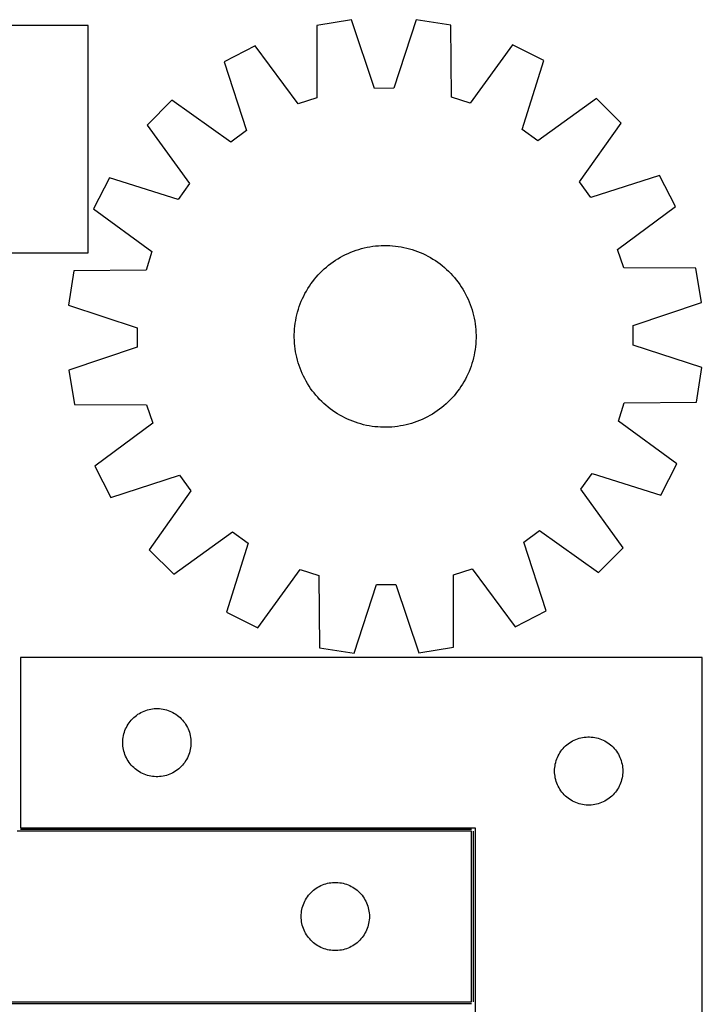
# Model space of a CAD drawing. Header units: millimetres. Extents: x 7 to 1493, y 7 to 2993.
# Tile 14 of 14: x 1193 to 1493, y 2560 to 2993. Entities that reach past the tile are written whole.
import ezdxf

# ---------------------------------------------------------------- set-up
doc = ezdxf.new("R2010")
doc.units = ezdxf.units.MM
doc.layers.add('COMMON', color=5, linetype='CONTINUOUS', true_color=0x0000ff)
doc.layers.add('CUT', color=7, linetype='CONTINUOUS', true_color=0x000000)

msp = doc.modelspace()

# ---------------------------------------------------------------- linework, layer by layer
at = {"layer": 'COMMON'}
for p, q in [((1391.707751, 2637.175812), (1193.207752, 2637.175812)), ((1392.457752, 2561.425811), (1392.457752, 2636.425811)), ((1091.707751, 2560.67581), (1391.707751, 2560.67581))]:
    msp.add_line(p, q, dxfattribs=at)
at = {"layer": 'CUT'}
for p, q in [((1367.336896, 2993.483281), (1357.481649, 2963.286446)), ((1382.543514, 2991.140354), (1367.336896, 2993.483281)), ((1222.974508, 2990.919701), (972.974508, 2990.919701)), ((1222.974508, 2890.919701), (1222.974508, 2990.919701)), ((1323.611943, 2990.89232), (1323.570382, 2959.127984)), ((1338.798301, 2993.363167), (1323.611943, 2990.89232)), ((1348.907381, 2963.250358), (1338.798301, 2993.363167)), ((1382.852451, 2959.377493), (1382.543514, 2991.140354)), ((1296.507244, 2981.959174), (1282.827693, 2974.916416)), ((1315.42692, 2956.444068), (1296.507244, 2981.959174)), ((1409.722448, 2982.435678), (1391.018216, 2956.76222)), ((1423.460797, 2975.508318), (1409.722448, 2982.435678)), ((1282.827693, 2974.916416), (1292.603885, 2944.693894)), ((1413.939349, 2945.204576), (1423.460797, 2975.508318)), ((1357.481649, 2963.286446), (1348.907381, 2963.250358)), ((1323.570382, 2959.127984), (1315.42692, 2956.444068)), ((1391.018216, 2956.76222), (1382.852451, 2959.377493)), ((1446.619606, 2958.830928), (1420.89729, 2940.193943)), ((1457.54488, 2947.997233), (1446.619606, 2958.830928)), ((1259.810086, 2958.044676), (1248.976392, 2947.119402)), ((1285.688369, 2939.624871), (1259.810086, 2958.044676)), ((1248.976392, 2947.119402), (1267.613376, 2921.397086)), ((1439.125075, 2922.118951), (1457.54488, 2947.997233)), ((1292.603885, 2944.693894), (1285.688369, 2939.624871)), ((1420.89729, 2940.193943), (1413.939349, 2945.204576)), ((1474.41662, 2924.979627), (1444.194098, 2915.203434)), ((1481.459378, 2911.300076), (1474.41662, 2924.979627)), ((1232.299001, 2923.960593), (1225.371641, 2910.222244)), ((1262.602744, 2914.439145), (1232.299001, 2923.960593)), ((1267.613376, 2921.397086), (1262.602744, 2914.439145)), ((1444.194098, 2915.203434), (1439.125075, 2922.118951)), ((1455.944272, 2892.380399), (1481.459378, 2911.300076)), ((1225.371641, 2910.222244), (1251.045099, 2891.518012)), ((1346.920279, 2893.582737), (1348.162102, 2893.774785)), ((1348.162102, 2893.774785), (1349.409344, 2893.927732)), ((1349.409344, 2893.927732), (1350.660776, 2894.041426)), ((1350.660776, 2894.041426), (1351.915161, 2894.115756)), ((1351.915161, 2894.115756), (1353.171262, 2894.150648)), ((1353.171262, 2894.150648), (1354.427839, 2894.146067)), ((1354.427839, 2894.146067), (1355.683652, 2894.102019)), ((1355.683652, 2894.102019), (1356.937462, 2894.018546)), ((1356.937462, 2894.018546), (1358.188031, 2893.895732)), ((1358.188031, 2893.895732), (1359.434125, 2893.733697)), ((1047.974508, 2890.919701), (1222.974508, 2890.919701)), ((1251.045099, 2891.518012), (1248.429826, 2883.352247)), ((1333.962199, 2888.970828), (1335.065552, 2889.572175)), ((1335.065552, 2889.572175), (1336.18725, 2890.138568)), ((1336.18725, 2890.138568), (1337.326185, 2890.669448)), ((1337.326185, 2890.669448), (1338.481234, 2891.164291)), ((1338.481234, 2891.164291), (1339.651256, 2891.622609)), ((1339.651256, 2891.622609), (1340.835096, 2892.04395)), ((1340.835096, 2892.04395), (1342.031588, 2892.427897)), ((1342.031588, 2892.427897), (1343.239548, 2892.774072)), ((1343.239548, 2892.774072), (1344.457787, 2893.082134)), ((1344.457787, 2893.082134), (1345.685101, 2893.351778)), ((1345.685101, 2893.351778), (1346.920279, 2893.582737)), ((1359.434125, 2893.733697), (1360.674515, 2893.532601)), ((1360.674515, 2893.532601), (1361.907977, 2893.292642)), ((1361.907977, 2893.292642), (1363.133292, 2893.014058)), ((1363.133292, 2893.014058), (1364.349252, 2892.697124)), ((1364.349252, 2892.697124), (1365.554657, 2892.342151)), ((1365.554657, 2892.342151), (1366.748318, 2891.949491)), ((1366.748318, 2891.949491), (1367.929055, 2891.519531)), ((1367.929055, 2891.519531), (1369.095705, 2891.052696)), ((1369.095705, 2891.052696), (1370.247115, 2890.549445)), ((1370.247115, 2890.549445), (1371.38215, 2890.010276)), ((1371.38215, 2890.010276), (1372.499689, 2889.435721)), ((1372.499689, 2889.435721), (1373.598629, 2888.826346)), ((1458.628188, 2884.236938), (1455.944272, 2892.380399)), ((1327.786884, 2884.664288), (1328.758013, 2885.461731)), ((1328.758013, 2885.461731), (1329.753711, 2886.228277)), ((1329.753711, 2886.228277), (1330.772996, 2886.963168)), ((1330.772996, 2886.963168), (1331.814861, 2887.665681)), ((1331.814861, 2887.665681), (1332.878278, 2888.335121)), ((1332.878278, 2888.335121), (1333.962199, 2888.970828)), ((1373.598629, 2888.826346), (1374.677886, 2888.182754)), ((1374.677886, 2888.182754), (1375.736395, 2887.505579)), ((1375.736395, 2887.505579), (1376.77311, 2886.79549)), ((1376.77311, 2886.79549), (1377.78701, 2886.053186)), ((1377.78701, 2886.053186), (1378.777094, 2885.279402)), ((1378.777094, 2885.279402), (1379.742383, 2884.474901)), ((1216.666966, 2883.04331), (1214.324038, 2867.836692)), ((1248.429826, 2883.352247), (1216.666966, 2883.04331)), ((1323.332419, 2880.242179), (1324.166844, 2881.181722)), ((1324.166844, 2881.181722), (1325.030369, 2882.094592)), ((1325.030369, 2882.094592), (1325.922142, 2882.979887)), ((1325.922142, 2882.979887), (1326.841283, 2883.836734)), ((1326.841283, 2883.836734), (1327.786884, 2884.664288)), ((1379.742383, 2884.474901), (1380.681926, 2883.640475)), ((1380.681926, 2883.640475), (1381.594796, 2882.77695)), ((1381.594796, 2882.77695), (1382.480091, 2881.885177)), ((1382.480091, 2881.885177), (1383.336938, 2880.966036)), ((1383.336938, 2880.966036), (1384.164492, 2880.020435)), ((1490.392524, 2884.195376), (1458.628188, 2884.236938)), ((1492.863371, 2869.009019), (1490.392524, 2884.195376)), ((1320.30174, 2876.236191), (1321.01183, 2877.272906)), ((1321.01183, 2877.272906), (1321.754133, 2878.286806)), ((1321.754133, 2878.286806), (1322.527917, 2879.27689)), ((1322.527917, 2879.27689), (1323.332419, 2880.242179)), ((1384.164492, 2880.020435), (1384.961935, 2879.049306)), ((1384.961935, 2879.049306), (1385.728481, 2878.053608)), ((1385.728481, 2878.053608), (1386.463372, 2877.034324)), ((1386.463372, 2877.034324), (1387.165885, 2875.992458)), ((1317.797043, 2871.881946), (1318.371598, 2872.999485)), ((1318.371598, 2872.999485), (1318.980973, 2874.098425)), ((1318.980973, 2874.098425), (1319.624565, 2875.177682)), ((1319.624565, 2875.177682), (1320.30174, 2876.236191)), ((1387.165885, 2875.992458), (1387.835325, 2874.929041)), ((1387.835325, 2874.929041), (1388.471032, 2873.845121)), ((1388.471032, 2873.845121), (1389.072379, 2872.741767)), ((1389.072379, 2872.741767), (1389.638772, 2871.620069)), ((1214.324038, 2867.836692), (1244.520874, 2857.981445)), ((1315.857828, 2867.248114), (1316.287788, 2868.428851)), ((1316.287788, 2868.428851), (1316.754624, 2869.595501)), ((1316.754624, 2869.595501), (1317.257874, 2870.746911)), ((1317.257874, 2870.746911), (1317.797043, 2871.881946)), ((1389.638772, 2871.620069), (1390.169652, 2870.481134)), ((1390.169652, 2870.481134), (1390.664495, 2869.326086)), ((1390.664495, 2869.326086), (1391.122813, 2868.156064)), ((1391.122813, 2868.156064), (1391.544154, 2866.972223)), ((1462.750562, 2858.899938), (1492.863371, 2869.009019)), ((1314.514677, 2862.407773), (1314.793261, 2863.633088)), ((1314.793261, 2863.633088), (1315.110196, 2864.849048)), ((1315.110196, 2864.849048), (1315.465168, 2866.054453)), ((1315.465168, 2866.054453), (1315.857828, 2867.248114)), ((1391.544154, 2866.972223), (1391.928101, 2865.775732)), ((1391.928101, 2865.775732), (1392.274276, 2864.567771)), ((1392.274276, 2864.567771), (1392.582338, 2863.349532)), ((1313.911588, 2858.687827), (1314.073623, 2859.933921)), ((1314.073623, 2859.933921), (1314.274719, 2861.174311)), ((1314.274719, 2861.174311), (1314.514677, 2862.407773)), ((1392.582338, 2863.349532), (1392.851982, 2862.122219)), ((1392.851982, 2862.122219), (1393.082941, 2860.887041)), ((1393.082941, 2860.887041), (1393.274989, 2859.645218)), ((1393.274989, 2859.645218), (1393.427936, 2858.397975)), ((1244.520874, 2857.981445), (1244.556961, 2849.407177)), ((1313.656672, 2853.671058), (1313.661252, 2854.927635)), ((1313.661252, 2854.927635), (1313.705301, 2856.183448)), ((1313.705301, 2856.183448), (1313.788773, 2857.437258)), ((1313.788773, 2857.437258), (1313.911588, 2858.687827)), ((1393.427936, 2858.397975), (1393.54163, 2857.146544)), ((1393.54163, 2857.146544), (1393.61596, 2855.892159)), ((1393.61596, 2855.892159), (1393.650851, 2854.636058)), ((1462.78665, 2850.325671), (1462.750562, 2858.899938)), ((1313.691564, 2852.414957), (1313.656672, 2853.671058)), ((1313.765893, 2851.160572), (1313.691564, 2852.414957)), ((1313.879588, 2849.90914), (1313.765893, 2851.160572)), ((1393.51875, 2850.869858), (1393.395936, 2849.619289)), ((1393.602223, 2852.123668), (1393.51875, 2850.869858)), ((1393.646271, 2853.379481), (1393.602223, 2852.123668)), ((1393.650851, 2854.636058), (1393.646271, 2853.379481)), ((1244.556961, 2849.407177), (1214.444153, 2839.298097)), ((1314.032534, 2848.661898), (1313.879588, 2849.90914)), ((1314.224582, 2847.420075), (1314.032534, 2848.661898)), ((1314.455542, 2846.184897), (1314.224582, 2847.420075)), ((1314.725185, 2844.957583), (1314.455542, 2846.184897)), ((1393.032805, 2847.132804), (1392.792846, 2845.899343)), ((1393.233901, 2848.373194), (1393.032805, 2847.132804)), ((1393.395936, 2849.619289), (1393.233901, 2848.373194)), ((1492.983485, 2840.470424), (1462.78665, 2850.325671)), ((1315.033247, 2843.739344), (1314.725185, 2844.957583)), ((1315.379422, 2842.531384), (1315.033247, 2843.739344)), ((1315.76337, 2841.334892), (1315.379422, 2842.531384)), ((1391.842355, 2842.252662), (1391.449695, 2841.059002)), ((1392.197328, 2843.458067), (1391.842355, 2842.252662)), ((1392.514262, 2844.674027), (1392.197328, 2843.458067)), ((1392.792846, 2845.899343), (1392.514262, 2844.674027)), ((1214.444153, 2839.298097), (1216.914999, 2824.111739)), ((1316.18471, 2840.151052), (1315.76337, 2841.334892)), ((1316.643028, 2838.98103), (1316.18471, 2840.151052)), ((1317.137871, 2837.825981), (1316.643028, 2838.98103)), ((1317.668751, 2836.687046), (1317.137871, 2837.825981)), ((1390.049649, 2837.560204), (1389.51048, 2836.42517)), ((1390.5529, 2838.711615), (1390.049649, 2837.560204)), ((1391.019735, 2839.878264), (1390.5529, 2838.711615)), ((1391.449695, 2841.059002), (1391.019735, 2839.878264)), ((1490.640557, 2825.263806), (1492.983485, 2840.470424)), ((1318.235144, 2835.565348), (1317.668751, 2836.687046)), ((1318.836491, 2834.461995), (1318.235144, 2835.565348)), ((1319.472198, 2833.378074), (1318.836491, 2834.461995)), ((1320.141638, 2832.314657), (1319.472198, 2833.378074)), ((1387.682958, 2833.129434), (1387.005783, 2832.070925)), ((1388.32655, 2834.208691), (1387.682958, 2833.129434)), ((1388.935925, 2835.307631), (1388.32655, 2834.208691)), ((1389.51048, 2836.42517), (1388.935925, 2835.307631)), ((1320.844151, 2831.272792), (1320.141638, 2832.314657)), ((1321.579043, 2830.253507), (1320.844151, 2831.272792)), ((1322.345588, 2829.257809), (1321.579043, 2830.253507)), ((1323.143031, 2828.28668), (1322.345588, 2829.257809)), ((1384.779606, 2829.030226), (1383.975105, 2828.064936)), ((1385.55339, 2830.020309), (1384.779606, 2829.030226)), ((1386.295694, 2831.034209), (1385.55339, 2830.020309)), ((1387.005783, 2832.070925), (1386.295694, 2831.034209)), ((1323.970585, 2827.341079), (1323.143031, 2828.28668)), ((1324.827432, 2826.421938), (1323.970585, 2827.341079)), ((1325.712727, 2825.530165), (1324.827432, 2826.421938)), ((1326.625597, 2824.66664), (1325.712727, 2825.530165)), ((1327.56514, 2823.832215), (1326.625597, 2824.66664)), ((1380.46624, 2824.470381), (1379.520639, 2823.642827)), ((1381.385381, 2825.327228), (1380.46624, 2824.470381)), ((1382.277154, 2826.212523), (1381.385381, 2825.327228)), ((1383.140679, 2827.125393), (1382.277154, 2826.212523)), ((1383.975105, 2828.064936), (1383.140679, 2827.125393)), ((1456.262424, 2816.789104), (1458.877697, 2824.954869)), ((1458.877697, 2824.954869), (1490.640557, 2825.263806)), ((1216.914999, 2824.111739), (1248.679335, 2824.070178)), ((1248.679335, 2824.070178), (1251.363251, 2815.926716)), ((1328.53043, 2823.027713), (1327.56514, 2823.832215)), ((1329.520513, 2822.253929), (1328.53043, 2823.027713)), ((1330.534413, 2821.511626), (1329.520513, 2822.253929)), ((1331.571129, 2820.801536), (1330.534413, 2821.511626)), ((1332.629638, 2820.124361), (1331.571129, 2820.801536)), ((1333.708895, 2819.480769), (1332.629638, 2820.124361)), ((1375.492662, 2820.641434), (1374.429245, 2819.971994)), ((1376.534527, 2821.343947), (1375.492662, 2820.641434)), ((1377.553812, 2822.078839), (1376.534527, 2821.343947)), ((1378.54951, 2822.845384), (1377.553812, 2822.078839)), ((1379.520639, 2823.642827), (1378.54951, 2822.845384)), ((1251.363251, 2815.926716), (1225.848146, 2797.00704)), ((1334.807835, 2818.871395), (1333.708895, 2819.480769)), ((1335.925374, 2818.296839), (1334.807835, 2818.871395)), ((1337.060408, 2817.75767), (1335.925374, 2818.296839)), ((1338.211819, 2817.25442), (1337.060408, 2817.75767)), ((1339.378468, 2816.787584), (1338.211819, 2817.25442)), ((1340.559206, 2816.357624), (1339.378468, 2816.787584)), ((1341.752866, 2815.964964), (1340.559206, 2816.357624)), ((1342.958271, 2815.609992), (1341.752866, 2815.964964)), ((1365.275936, 2815.879218), (1364.067975, 2815.533043)), ((1366.472427, 2816.263166), (1365.275936, 2815.879218)), ((1367.656268, 2816.684506), (1366.472427, 2816.263166)), ((1368.82629, 2817.142824), (1367.656268, 2816.684506)), ((1369.981338, 2817.637667), (1368.82629, 2817.142824)), ((1371.120273, 2818.168547), (1369.981338, 2817.637667)), ((1372.241971, 2818.73494), (1371.120273, 2818.168547)), ((1373.345325, 2819.336287), (1372.241971, 2818.73494)), ((1374.429245, 2819.971994), (1373.345325, 2819.336287)), ((1481.935882, 2798.084872), (1456.262424, 2816.789104)), ((1344.174231, 2815.293057), (1342.958271, 2815.609992)), ((1345.399547, 2815.014473), (1344.174231, 2815.293057)), ((1346.633008, 2814.774515), (1345.399547, 2815.014473)), ((1347.873398, 2814.573419), (1346.633008, 2814.774515)), ((1349.119493, 2814.411384), (1347.873398, 2814.573419)), ((1350.370062, 2814.288569), (1349.119493, 2814.411384)), ((1351.623872, 2814.205097), (1350.370062, 2814.288569)), ((1352.879685, 2814.161048), (1351.623872, 2814.205097)), ((1354.136262, 2814.156468), (1352.879685, 2814.161048)), ((1355.392363, 2814.19136), (1354.136262, 2814.156468)), ((1356.646748, 2814.265689), (1355.392363, 2814.19136)), ((1357.898179, 2814.379384), (1356.646748, 2814.265689)), ((1359.145422, 2814.53233), (1357.898179, 2814.379384)), ((1360.387245, 2814.724378), (1359.145422, 2814.53233)), ((1361.622423, 2814.955338), (1360.387245, 2814.724378)), ((1362.849736, 2815.224981), (1361.622423, 2814.955338)), ((1364.067975, 2815.533043), (1362.849736, 2815.224981)), ((1225.848146, 2797.00704), (1232.890903, 2783.327489)), ((1475.008522, 2784.346523), (1481.935882, 2798.084872)), ((1232.890903, 2783.327489), (1263.113425, 2793.103681)), ((1263.113425, 2793.103681), (1268.182449, 2786.188165)), ((1439.694147, 2786.91003), (1444.70478, 2793.86797)), ((1444.70478, 2793.86797), (1475.008522, 2784.346523)), ((1268.182449, 2786.188165), (1249.762643, 2760.309882)), ((1458.331131, 2761.187713), (1439.694147, 2786.91003)), ((1414.703638, 2763.613221), (1421.619155, 2768.682245)), ((1421.619155, 2768.682245), (1447.497437, 2750.262439)), ((1260.687917, 2749.476188), (1286.410234, 2768.113172)), ((1286.410234, 2768.113172), (1293.368174, 2763.10254)), ((1249.762643, 2760.309882), (1260.687917, 2749.476188)), ((1293.368174, 2763.10254), (1283.846727, 2732.798797)), ((1424.47983, 2733.390699), (1414.703638, 2763.613221)), ((1447.497437, 2750.262439), (1458.331131, 2761.187713)), ((1297.585076, 2725.871437), (1316.289308, 2751.544895)), ((1316.289308, 2751.544895), (1324.455073, 2748.929622)), ((1383.737142, 2749.179131), (1391.880603, 2751.863047)), ((1391.880603, 2751.863047), (1410.80028, 2726.347942)), ((1324.455073, 2748.929622), (1324.76401, 2717.166762)), ((1383.69558, 2717.414795), (1383.737142, 2749.179131)), ((1339.970628, 2714.823834), (1349.825875, 2745.02067)), ((1349.825875, 2745.02067), (1358.400142, 2745.056757)), ((1358.400142, 2745.056757), (1368.509223, 2714.943949)), ((1283.846727, 2732.798797), (1297.585076, 2725.871437)), ((1410.80028, 2726.347942), (1424.47983, 2733.390699)), ((1324.76401, 2717.166762), (1339.970628, 2714.823834)), ((1368.509223, 2714.943949), (1383.69558, 2717.414795)), ((1493.207752, 2712.925812), (1193.207752, 2712.925812)), ((1193.207752, 2712.925812), (1193.207752, 2637.925812)), ((1493.207752, 2462.925812), (1493.207752, 2712.925812)), ((1249.762435, 2690.024778), (1250.51854, 2690.182781)), ((1250.51854, 2690.182781), (1251.281776, 2690.301652)), ((1251.281776, 2690.301652), (1252.05012, 2690.381075)), ((1252.05012, 2690.381075), (1252.821533, 2690.420839)), ((1252.821533, 2690.420839), (1253.59397, 2690.420839)), ((1253.59397, 2690.420839), (1254.365384, 2690.381075)), ((1254.365384, 2690.381075), (1255.133727, 2690.301652)), ((1255.133727, 2690.301652), (1255.896963, 2690.182781)), ((1255.896963, 2690.182781), (1256.653068, 2690.024778)), ((1241.940773, 2685.328094), (1242.465469, 2685.894974)), ((1242.465469, 2685.894974), (1243.018652, 2686.434092)), ((1243.018652, 2686.434092), (1243.598854, 2686.944019)), ((1243.598854, 2686.944019), (1244.204537, 2687.423401)), ((1244.204537, 2687.423401), (1244.834096, 2687.870967)), ((1244.834096, 2687.870967), (1245.48586, 2688.285531)), ((1245.48586, 2688.285531), (1246.1581, 2688.665994)), ((1246.1581, 2688.665994), (1246.849036, 2689.011346)), ((1246.849036, 2689.011346), (1247.556833, 2689.320671)), ((1247.556833, 2689.320671), (1248.279616, 2689.59315)), ((1248.279616, 2689.59315), (1249.015467, 2689.82806)), ((1249.015467, 2689.82806), (1249.762435, 2690.024778)), ((1256.653068, 2690.024778), (1257.400036, 2689.82806)), ((1257.400036, 2689.82806), (1258.135887, 2689.59315)), ((1258.135887, 2689.59315), (1258.85867, 2689.320671)), ((1258.85867, 2689.320671), (1259.566467, 2689.011346)), ((1259.566467, 2689.011346), (1260.257403, 2688.665994)), ((1260.257403, 2688.665994), (1260.929644, 2688.285531)), ((1260.929644, 2688.285531), (1261.581407, 2687.870967)), ((1261.581407, 2687.870967), (1262.210966, 2687.423401)), ((1262.210966, 2687.423401), (1262.816649, 2686.944019)), ((1262.816649, 2686.944019), (1263.396852, 2686.434092)), ((1263.396852, 2686.434092), (1263.950034, 2685.894974)), ((1263.950034, 2685.894974), (1264.474731, 2685.328094)), ((1239.462998, 2681.43262), (1239.790445, 2682.132219)), ((1239.790445, 2682.132219), (1240.153473, 2682.814033)), ((1240.153473, 2682.814033), (1240.551118, 2683.476255)), ((1240.551118, 2683.476255), (1240.982327, 2684.117128)), ((1240.982327, 2684.117128), (1241.445955, 2684.734954)), ((1241.445955, 2684.734954), (1241.940773, 2685.328094)), ((1264.474731, 2685.328094), (1264.969549, 2684.734954)), ((1264.969549, 2684.734954), (1265.433177, 2684.117128)), ((1265.433177, 2684.117128), (1265.864385, 2683.476255)), ((1265.864385, 2683.476255), (1266.26203, 2682.814033)), ((1266.26203, 2682.814033), (1266.625058, 2682.132219)), ((1266.625058, 2682.132219), (1266.952505, 2681.43262)), ((1238.287253, 2676.968127), (1238.386433, 2677.734171)), ((1238.386433, 2677.734171), (1238.524916, 2678.494093)), ((1238.524916, 2678.494093), (1238.702336, 2679.245879)), ((1238.702336, 2679.245879), (1238.918221, 2679.987534)), ((1238.918221, 2679.987534), (1239.171999, 2680.717093)), ((1239.171999, 2680.717093), (1239.462998, 2681.43262)), ((1266.952505, 2681.43262), (1267.243504, 2680.717093)), ((1267.243504, 2680.717093), (1267.497282, 2679.987534)), ((1267.497282, 2679.987534), (1267.713167, 2679.245879)), ((1267.713167, 2679.245879), (1267.890587, 2678.494093)), ((1267.890587, 2678.494093), (1268.02907, 2677.734171)), ((1268.02907, 2677.734171), (1268.12825, 2676.968127)), ((1438.279616, 2677.09315), (1439.015467, 2677.32806)), ((1439.015467, 2677.32806), (1439.762435, 2677.524778)), ((1439.762435, 2677.524778), (1440.51854, 2677.682781)), ((1440.51854, 2677.682781), (1441.281776, 2677.801652)), ((1441.281776, 2677.801652), (1442.05012, 2677.881075)), ((1442.05012, 2677.881075), (1442.821533, 2677.920839)), ((1442.821533, 2677.920839), (1443.59397, 2677.920839)), ((1443.59397, 2677.920839), (1444.365384, 2677.881075)), ((1444.365384, 2677.881075), (1445.133727, 2677.801652)), ((1445.133727, 2677.801652), (1445.896963, 2677.682781)), ((1445.896963, 2677.682781), (1446.653068, 2677.524778)), ((1446.653068, 2677.524778), (1447.400036, 2677.32806)), ((1447.400036, 2677.32806), (1448.135887, 2677.09315)), ((1238.207752, 2675.425812), (1238.22764, 2676.197993)), ((1238.22764, 2674.653631), (1238.207752, 2675.425812)), ((1238.22764, 2676.197993), (1238.287253, 2676.968127)), ((1238.287253, 2673.883497), (1238.22764, 2674.653631)), ((1238.386433, 2673.117453), (1238.287253, 2673.883497)), ((1238.524916, 2672.357531), (1238.386433, 2673.117453)), ((1268.02907, 2673.117453), (1267.890587, 2672.357531)), ((1268.12825, 2673.883497), (1268.02907, 2673.117453)), ((1268.12825, 2676.968127), (1268.187863, 2676.197993)), ((1268.187863, 2674.653631), (1268.12825, 2673.883497)), ((1268.187863, 2676.197993), (1268.207752, 2675.425812)), ((1268.207752, 2675.425812), (1268.187863, 2674.653631)), ((1431.445955, 2672.234954), (1431.940773, 2672.828094)), ((1431.940773, 2672.828094), (1432.465469, 2673.394974)), ((1432.465469, 2673.394974), (1433.018652, 2673.934092)), ((1433.018652, 2673.934092), (1433.598854, 2674.444019)), ((1433.598854, 2674.444019), (1434.204537, 2674.923401)), ((1434.204537, 2674.923401), (1434.834096, 2675.370967)), ((1434.834096, 2675.370967), (1435.48586, 2675.785531)), ((1435.48586, 2675.785531), (1436.1581, 2676.165994)), ((1436.1581, 2676.165994), (1436.849036, 2676.511346)), ((1436.849036, 2676.511346), (1437.556833, 2676.820671)), ((1437.556833, 2676.820671), (1438.279616, 2677.09315)), ((1448.135887, 2677.09315), (1448.85867, 2676.820671)), ((1448.85867, 2676.820671), (1449.566467, 2676.511346)), ((1449.566467, 2676.511346), (1450.257403, 2676.165994)), ((1450.257403, 2676.165994), (1450.929644, 2675.785531)), ((1450.929644, 2675.785531), (1451.581407, 2675.370967)), ((1451.581407, 2675.370967), (1452.210966, 2674.923401)), ((1452.210966, 2674.923401), (1452.816649, 2674.444019)), ((1452.816649, 2674.444019), (1453.396852, 2673.934092)), ((1453.396852, 2673.934092), (1453.950034, 2673.394974)), ((1453.950034, 2673.394974), (1454.474731, 2672.828094)), ((1454.474731, 2672.828094), (1454.969549, 2672.234954)), ((1238.702336, 2671.605745), (1238.524916, 2672.357531)), ((1238.918221, 2670.864089), (1238.702336, 2671.605745)), ((1239.171999, 2670.134531), (1238.918221, 2670.864089)), ((1239.462998, 2669.419003), (1239.171999, 2670.134531)), ((1239.790445, 2668.719405), (1239.462998, 2669.419003)), ((1240.153473, 2668.037591), (1239.790445, 2668.719405)), ((1266.625058, 2668.719405), (1266.26203, 2668.037591)), ((1266.952505, 2669.419003), (1266.625058, 2668.719405)), ((1267.243504, 2670.134531), (1266.952505, 2669.419003)), ((1267.497282, 2670.864089), (1267.243504, 2670.134531)), ((1267.713167, 2671.605745), (1267.497282, 2670.864089)), ((1267.890587, 2672.357531), (1267.713167, 2671.605745)), ((1429.171999, 2668.217093), (1429.462998, 2668.93262)), ((1429.462998, 2668.93262), (1429.790445, 2669.632219)), ((1429.790445, 2669.632219), (1430.153473, 2670.314033)), ((1430.153473, 2670.314033), (1430.551118, 2670.976255)), ((1430.551118, 2670.976255), (1430.982327, 2671.617128)), ((1430.982327, 2671.617128), (1431.445955, 2672.234954)), ((1454.969549, 2672.234954), (1455.433177, 2671.617128)), ((1455.433177, 2671.617128), (1455.864385, 2670.976255)), ((1455.864385, 2670.976255), (1456.26203, 2670.314033)), ((1456.26203, 2670.314033), (1456.625058, 2669.632219)), ((1456.625058, 2669.632219), (1456.952505, 2668.93262)), ((1456.952505, 2668.93262), (1457.243504, 2668.217093)), ((1240.551118, 2667.375369), (1240.153473, 2668.037591)), ((1240.982327, 2666.734495), (1240.551118, 2667.375369)), ((1241.445955, 2666.11667), (1240.982327, 2666.734495)), ((1241.940773, 2665.52353), (1241.445955, 2666.11667)), ((1242.465469, 2664.95665), (1241.940773, 2665.52353)), ((1243.018652, 2664.417531), (1242.465469, 2664.95665)), ((1243.598854, 2663.907605), (1243.018652, 2664.417531)), ((1263.396852, 2664.417531), (1262.816649, 2663.907605)), ((1263.950034, 2664.95665), (1263.396852, 2664.417531)), ((1264.474731, 2665.52353), (1263.950034, 2664.95665)), ((1264.969549, 2666.11667), (1264.474731, 2665.52353)), ((1265.433177, 2666.734495), (1264.969549, 2666.11667)), ((1265.864385, 2667.375369), (1265.433177, 2666.734495)), ((1266.26203, 2668.037591), (1265.864385, 2667.375369)), ((1428.22764, 2663.697993), (1428.287253, 2664.468127)), ((1428.287253, 2664.468127), (1428.386433, 2665.234171)), ((1428.386433, 2665.234171), (1428.524916, 2665.994093)), ((1428.524916, 2665.994093), (1428.702336, 2666.745879)), ((1428.702336, 2666.745879), (1428.918221, 2667.487534)), ((1428.918221, 2667.487534), (1429.171999, 2668.217093)), ((1457.243504, 2668.217093), (1457.497282, 2667.487534)), ((1457.497282, 2667.487534), (1457.713167, 2666.745879)), ((1457.713167, 2666.745879), (1457.890587, 2665.994093)), ((1457.890587, 2665.994093), (1458.02907, 2665.234171)), ((1458.02907, 2665.234171), (1458.12825, 2664.468127)), ((1458.12825, 2664.468127), (1458.187863, 2663.697993)), ((1244.204537, 2663.428223), (1243.598854, 2663.907605)), ((1244.834096, 2662.980657), (1244.204537, 2663.428223)), ((1245.48586, 2662.566092), (1244.834096, 2662.980657)), ((1246.1581, 2662.18563), (1245.48586, 2662.566092)), ((1246.849036, 2661.840278), (1246.1581, 2662.18563)), ((1247.556833, 2661.530952), (1246.849036, 2661.840278)), ((1248.279616, 2661.258473), (1247.556833, 2661.530952)), ((1249.015467, 2661.023564), (1248.279616, 2661.258473)), ((1249.762435, 2660.826846), (1249.015467, 2661.023564)), ((1250.51854, 2660.668843), (1249.762435, 2660.826846)), ((1251.281776, 2660.549972), (1250.51854, 2660.668843)), ((1252.05012, 2660.470549), (1251.281776, 2660.549972)), ((1252.821533, 2660.430785), (1252.05012, 2660.470549)), ((1253.59397, 2660.430785), (1252.821533, 2660.430785)), ((1254.365384, 2660.470549), (1253.59397, 2660.430785)), ((1255.133727, 2660.549972), (1254.365384, 2660.470549)), ((1255.896963, 2660.668843), (1255.133727, 2660.549972)), ((1256.653068, 2660.826846), (1255.896963, 2660.668843)), ((1257.400036, 2661.023564), (1256.653068, 2660.826846)), ((1258.135887, 2661.258473), (1257.400036, 2661.023564)), ((1258.85867, 2661.530952), (1258.135887, 2661.258473)), ((1259.566467, 2661.840278), (1258.85867, 2661.530952)), ((1260.257403, 2662.18563), (1259.566467, 2661.840278)), ((1260.929644, 2662.566092), (1260.257403, 2662.18563)), ((1261.581407, 2662.980657), (1260.929644, 2662.566092)), ((1262.210966, 2663.428223), (1261.581407, 2662.980657)), ((1262.816649, 2663.907605), (1262.210966, 2663.428223)), ((1428.207752, 2662.925812), (1428.22764, 2663.697993)), ((1428.22764, 2662.153631), (1428.207752, 2662.925812)), ((1428.287253, 2661.383497), (1428.22764, 2662.153631)), ((1428.386433, 2660.617453), (1428.287253, 2661.383497)), ((1428.524916, 2659.857531), (1428.386433, 2660.617453)), ((1428.702336, 2659.105745), (1428.524916, 2659.857531)), ((1457.890587, 2659.857531), (1457.713167, 2659.105745)), ((1458.02907, 2660.617453), (1457.890587, 2659.857531)), ((1458.12825, 2661.383497), (1458.02907, 2660.617453)), ((1458.187863, 2662.153631), (1458.12825, 2661.383497)), ((1458.187863, 2663.697993), (1458.207752, 2662.925812)), ((1458.207752, 2662.925812), (1458.187863, 2662.153631)), ((1428.918221, 2658.364089), (1428.702336, 2659.105745)), ((1429.171999, 2657.634531), (1428.918221, 2658.364089)), ((1429.462998, 2656.919003), (1429.171999, 2657.634531)), ((1429.790445, 2656.219405), (1429.462998, 2656.919003)), ((1430.153473, 2655.537591), (1429.790445, 2656.219405)), ((1430.551118, 2654.875369), (1430.153473, 2655.537591)), ((1456.26203, 2655.537591), (1455.864385, 2654.875369)), ((1456.625058, 2656.219405), (1456.26203, 2655.537591)), ((1456.952505, 2656.919003), (1456.625058, 2656.219405)), ((1457.243504, 2657.634531), (1456.952505, 2656.919003)), ((1457.497282, 2658.364089), (1457.243504, 2657.634531)), ((1457.713167, 2659.105745), (1457.497282, 2658.364089)), ((1430.982327, 2654.234495), (1430.551118, 2654.875369)), ((1431.445955, 2653.61667), (1430.982327, 2654.234495)), ((1431.940773, 2653.02353), (1431.445955, 2653.61667)), ((1432.465469, 2652.45665), (1431.940773, 2653.02353)), ((1433.018652, 2651.917531), (1432.465469, 2652.45665)), ((1433.598854, 2651.407605), (1433.018652, 2651.917531)), ((1434.204537, 2650.928223), (1433.598854, 2651.407605)), ((1452.816649, 2651.407605), (1452.210966, 2650.928223)), ((1453.396852, 2651.917531), (1452.816649, 2651.407605)), ((1453.950034, 2652.45665), (1453.396852, 2651.917531)), ((1454.474731, 2653.02353), (1453.950034, 2652.45665)), ((1454.969549, 2653.61667), (1454.474731, 2653.02353)), ((1455.433177, 2654.234495), (1454.969549, 2653.61667)), ((1455.864385, 2654.875369), (1455.433177, 2654.234495)), ((1434.834096, 2650.480657), (1434.204537, 2650.928223)), ((1435.48586, 2650.066092), (1434.834096, 2650.480657)), ((1436.1581, 2649.68563), (1435.48586, 2650.066092)), ((1436.849036, 2649.340278), (1436.1581, 2649.68563)), ((1437.556833, 2649.030952), (1436.849036, 2649.340278)), ((1438.279616, 2648.758473), (1437.556833, 2649.030952)), ((1439.015467, 2648.523564), (1438.279616, 2648.758473)), ((1439.762435, 2648.326846), (1439.015467, 2648.523564)), ((1440.51854, 2648.168843), (1439.762435, 2648.326846)), ((1441.281776, 2648.049972), (1440.51854, 2648.168843)), ((1442.05012, 2647.970549), (1441.281776, 2648.049972)), ((1442.821533, 2647.930785), (1442.05012, 2647.970549)), ((1443.59397, 2647.930785), (1442.821533, 2647.930785)), ((1444.365384, 2647.970549), (1443.59397, 2647.930785)), ((1445.133727, 2648.049972), (1444.365384, 2647.970549)), ((1445.896963, 2648.168843), (1445.133727, 2648.049972)), ((1446.653068, 2648.326846), (1445.896963, 2648.168843)), ((1447.400036, 2648.523564), (1446.653068, 2648.326846)), ((1448.135887, 2648.758473), (1447.400036, 2648.523564)), ((1448.85867, 2649.030952), (1448.135887, 2648.758473)), ((1449.566467, 2649.340278), (1448.85867, 2649.030952)), ((1450.257403, 2649.68563), (1449.566467, 2649.340278)), ((1450.929644, 2650.066092), (1450.257403, 2649.68563)), ((1451.581407, 2650.480657), (1450.929644, 2650.066092)), ((1452.210966, 2650.928223), (1451.581407, 2650.480657)), ((1391.707751, 2636.425811), (1191.707751, 2636.425811)), ((1193.207752, 2637.925812), (1393.207752, 2637.925812)), ((1391.707751, 2561.425811), (1391.707751, 2636.425811)), ((1393.207752, 2637.925812), (1393.207752, 2462.925812)), ((1324.658099, 2612.165993), (1325.349035, 2612.511345)), ((1325.349035, 2612.511345), (1326.056832, 2612.82067)), ((1326.056832, 2612.82067), (1326.779615, 2613.093149)), ((1326.779615, 2613.093149), (1327.515466, 2613.328059)), ((1327.515466, 2613.328059), (1328.262434, 2613.524777)), ((1328.262434, 2613.524777), (1329.018539, 2613.68278)), ((1329.018539, 2613.68278), (1329.781775, 2613.801651)), ((1329.781775, 2613.801651), (1330.550119, 2613.881074)), ((1330.550119, 2613.881074), (1331.321532, 2613.920838)), ((1331.321532, 2613.920838), (1332.093969, 2613.920838)), ((1332.093969, 2613.920838), (1332.865383, 2613.881074)), ((1332.865383, 2613.881074), (1333.633726, 2613.801651)), ((1333.633726, 2613.801651), (1334.396962, 2613.68278)), ((1334.396962, 2613.68278), (1335.153067, 2613.524777)), ((1335.153067, 2613.524777), (1335.900035, 2613.328059)), ((1335.900035, 2613.328059), (1336.635886, 2613.093149)), ((1336.635886, 2613.093149), (1337.358669, 2612.82067)), ((1337.358669, 2612.82067), (1338.066466, 2612.511345)), ((1338.066466, 2612.511345), (1338.757402, 2612.165993)), ((1319.482326, 2607.617127), (1319.945954, 2608.234953)), ((1319.945954, 2608.234953), (1320.440772, 2608.828093)), ((1320.440772, 2608.828093), (1320.965468, 2609.394973)), ((1320.965468, 2609.394973), (1321.518651, 2609.934091)), ((1321.518651, 2609.934091), (1322.098853, 2610.444018)), ((1322.098853, 2610.444018), (1322.704536, 2610.9234)), ((1322.704536, 2610.9234), (1323.334095, 2611.370966)), ((1323.334095, 2611.370966), (1323.985859, 2611.78553)), ((1323.985859, 2611.78553), (1324.658099, 2612.165993)), ((1338.757402, 2612.165993), (1339.429643, 2611.78553)), ((1339.429643, 2611.78553), (1340.081406, 2611.370966)), ((1340.081406, 2611.370966), (1340.710965, 2610.9234)), ((1340.710965, 2610.9234), (1341.316648, 2610.444018)), ((1341.316648, 2610.444018), (1341.896851, 2609.934091)), ((1341.896851, 2609.934091), (1342.450033, 2609.394973)), ((1342.450033, 2609.394973), (1342.97473, 2608.828093)), ((1342.97473, 2608.828093), (1343.469548, 2608.234953)), ((1343.469548, 2608.234953), (1343.933176, 2607.617127)), ((1317.41822, 2603.487533), (1317.671998, 2604.217092)), ((1317.671998, 2604.217092), (1317.962997, 2604.932619)), ((1317.962997, 2604.932619), (1318.290444, 2605.632218)), ((1318.290444, 2605.632218), (1318.653472, 2606.314032)), ((1318.653472, 2606.314032), (1319.051117, 2606.976254)), ((1319.051117, 2606.976254), (1319.482326, 2607.617127)), ((1343.933176, 2607.617127), (1344.364384, 2606.976254)), ((1344.364384, 2606.976254), (1344.762029, 2606.314032)), ((1344.762029, 2606.314032), (1345.125057, 2605.632218)), ((1345.125057, 2605.632218), (1345.452504, 2604.932619)), ((1345.452504, 2604.932619), (1345.743503, 2604.217092)), ((1345.743503, 2604.217092), (1345.997281, 2603.487533)), ((1316.707751, 2598.925811), (1316.727639, 2599.697992)), ((1316.727639, 2599.697992), (1316.787252, 2600.468126)), ((1316.787252, 2600.468126), (1316.886432, 2601.23417)), ((1316.886432, 2601.23417), (1317.024915, 2601.994092)), ((1317.024915, 2601.994092), (1317.202335, 2602.745878)), ((1317.202335, 2602.745878), (1317.41822, 2603.487533)), ((1345.997281, 2603.487533), (1346.213166, 2602.745878)), ((1346.213166, 2602.745878), (1346.390586, 2601.994092)), ((1346.390586, 2601.994092), (1346.529069, 2601.23417)), ((1346.529069, 2601.23417), (1346.628249, 2600.468126)), ((1346.628249, 2600.468126), (1346.687862, 2599.697992)), ((1346.687862, 2599.697992), (1346.707751, 2598.925811)), ((1316.727639, 2598.15363), (1316.707751, 2598.925811)), ((1316.787252, 2597.383496), (1316.727639, 2598.15363)), ((1316.886432, 2596.617452), (1316.787252, 2597.383496)), ((1317.024915, 2595.85753), (1316.886432, 2596.617452)), ((1317.202335, 2595.105744), (1317.024915, 2595.85753)), ((1317.41822, 2594.364088), (1317.202335, 2595.105744)), ((1346.213166, 2595.105744), (1345.997281, 2594.364088)), ((1346.390586, 2595.85753), (1346.213166, 2595.105744)), ((1346.529069, 2596.617452), (1346.390586, 2595.85753)), ((1346.628249, 2597.383496), (1346.529069, 2596.617452)), ((1346.687862, 2598.15363), (1346.628249, 2597.383496)), ((1346.707751, 2598.925811), (1346.687862, 2598.15363)), ((1317.671998, 2593.63453), (1317.41822, 2594.364088)), ((1317.962997, 2592.919002), (1317.671998, 2593.63453)), ((1318.290444, 2592.219404), (1317.962997, 2592.919002)), ((1318.653472, 2591.53759), (1318.290444, 2592.219404)), ((1319.051117, 2590.875368), (1318.653472, 2591.53759)), ((1319.482326, 2590.234494), (1319.051117, 2590.875368)), ((1344.364384, 2590.875368), (1343.933176, 2590.234494)), ((1344.762029, 2591.53759), (1344.364384, 2590.875368)), ((1345.125057, 2592.219404), (1344.762029, 2591.53759)), ((1345.452504, 2592.919002), (1345.125057, 2592.219404)), ((1345.743503, 2593.63453), (1345.452504, 2592.919002)), ((1345.997281, 2594.364088), (1345.743503, 2593.63453)), ((1319.945954, 2589.616669), (1319.482326, 2590.234494)), ((1320.440772, 2589.023529), (1319.945954, 2589.616669)), ((1320.965468, 2588.456649), (1320.440772, 2589.023529)), ((1321.518651, 2587.91753), (1320.965468, 2588.456649)), ((1322.098853, 2587.407604), (1321.518651, 2587.91753)), ((1322.704536, 2586.928222), (1322.098853, 2587.407604)), ((1323.334095, 2586.480656), (1322.704536, 2586.928222)), ((1323.985859, 2586.066091), (1323.334095, 2586.480656)), ((1340.081406, 2586.480656), (1339.429643, 2586.066091)), ((1340.710965, 2586.928222), (1340.081406, 2586.480656)), ((1341.316648, 2587.407604), (1340.710965, 2586.928222)), ((1341.896851, 2587.91753), (1341.316648, 2587.407604)), ((1342.450033, 2588.456649), (1341.896851, 2587.91753)), ((1342.97473, 2589.023529), (1342.450033, 2588.456649)), ((1343.469548, 2589.616669), (1342.97473, 2589.023529)), ((1343.933176, 2590.234494), (1343.469548, 2589.616669)), ((1324.658099, 2585.685629), (1323.985859, 2586.066091)), ((1325.349035, 2585.340277), (1324.658099, 2585.685629)), ((1326.056832, 2585.030951), (1325.349035, 2585.340277)), ((1326.779615, 2584.758472), (1326.056832, 2585.030951)), ((1327.515466, 2584.523563), (1326.779615, 2584.758472)), ((1328.262434, 2584.326845), (1327.515466, 2584.523563)), ((1329.018539, 2584.168842), (1328.262434, 2584.326845)), ((1329.781775, 2584.049971), (1329.018539, 2584.168842)), ((1330.550119, 2583.970548), (1329.781775, 2584.049971)), ((1331.321532, 2583.930784), (1330.550119, 2583.970548)), ((1332.093969, 2583.930784), (1331.321532, 2583.930784)), ((1332.865383, 2583.970548), (1332.093969, 2583.930784)), ((1333.633726, 2584.049971), (1332.865383, 2583.970548)), ((1334.396962, 2584.168842), (1333.633726, 2584.049971)), ((1335.153067, 2584.326845), (1334.396962, 2584.168842)), ((1335.900035, 2584.523563), (1335.153067, 2584.326845)), ((1336.635886, 2584.758472), (1335.900035, 2584.523563)), ((1337.358669, 2585.030951), (1336.635886, 2584.758472)), ((1338.066466, 2585.340277), (1337.358669, 2585.030951)), ((1338.757402, 2585.685629), (1338.066466, 2585.340277)), ((1339.429643, 2586.066091), (1338.757402, 2585.685629)), ((1091.707751, 2561.425811), (1391.707751, 2561.425811))]:
    msp.add_line(p, q, dxfattribs=at)

doc.saveas('drawing.dxf')
